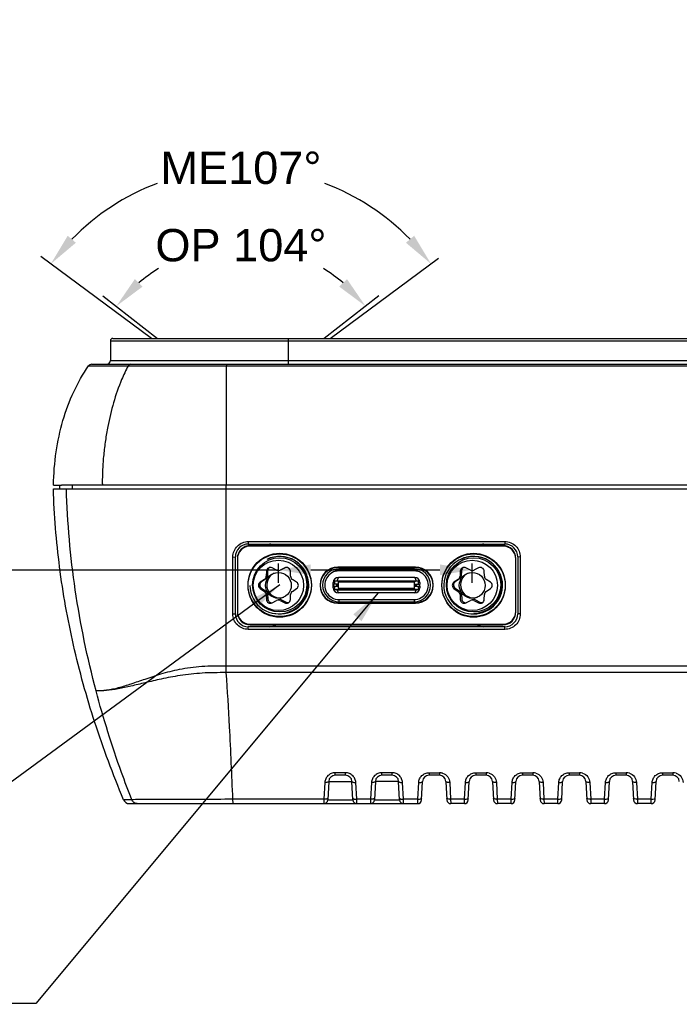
# Model space of a CAD drawing. Header units: millimetres. Extents: x 2163 to 2692, y -1564 to -1190.
# Tile 3 of 45: x 2299 to 2350, y -1483 to -1407. Entities that reach past the tile are written whole.
import ezdxf

# ---------------------------------------------------------------- set-up
doc = ezdxf.new("R2010")
doc.units = ezdxf.units.MM
doc.styles.add('HANA', font='arial.ttf')
doc.dimstyles.new('HANA$2', dxfattribs={"dimtxt": 2.5, "dimasz": 2.5, "dimexe": 0.5, "dimexo": 0.2, "dimgap": 0.5, "dimtad": 1, "dimtih": 1, "dimtoh": 1, "dimzin": 1, "dimdsep": 46, "dimtxsty": 'HANA', "dimcen": 0, "dimclrd": 3, "dimclre": 3, "dimclrt": 4, "dimadec": 0, "dimazin": 0, "dimtfac": 1, "dimtmove": 0, "dimatfit": 3, "dimfxl": 0, "dimtzin": 0, "dimarcsym": 0})
doc.dimstyles.new('HANA$3', dxfattribs={"dimtxt": 2.5, "dimasz": 2.5, "dimexe": 0.5, "dimexo": 0.2, "dimgap": 0.5, "dimtad": 1, "dimtih": 1, "dimtoh": 1, "dimzin": 1, "dimdsep": 46, "dimtxsty": 'HANA', "dimcen": 0, "dimclrd": 3, "dimclre": 3, "dimclrt": 4, "dimadec": 0, "dimazin": 0, "dimtfac": 1, "dimtmove": 0, "dimatfit": 3, "dimfxl": 0, "dimtzin": 0, "dimarcsym": 0})
doc.dimstyles.new('HANA$7', dxfattribs={"dimtxt": 2.5, "dimasz": 2.5, "dimexe": 0.5, "dimexo": 0.2, "dimgap": 0.5, "dimtad": 1, "dimzin": 1, "dimdsep": 46, "dimtxsty": 'HANA', "dimcen": 0, "dimclrd": 3, "dimclre": 3, "dimclrt": 4, "dimadec": 0, "dimazin": 0, "dimtfac": 1, "dimtmove": 0, "dimatfit": 3, "dimfxl": 0, "dimtzin": 0, "dimarcsym": 0})

# ---------------------------------------------------------------- blocks, each defined once
blk = doc.blocks.new('*D31')
at = {"color": 4, "lineweight": -2}
for start, end in [(121.41457, 130.27257), (49.72743, 58.58543)]:
    blk.add_arc((2303.997, -1056.563), 12.235, start, end, dxfattribs=at)
at = {"color": 4}
for points in [[(2295.787, -1046.939), (2296.388, -1047.517), (2294.355, -1049.031)], [(2311.606, -1047.517), (2312.207, -1046.939), (2313.639, -1049.031)]]:
    blk.add_solid(points, dxfattribs=at)
at = {"layer": 'Defpoints', "color": 0}
for p in [(2307.642, -1044.884), (2293.35, -1048.245), (2314.644, -1048.245), (2297.546, -1051.523), (2310.448, -1051.523)]:
    blk.add_point(p, dxfattribs=at)
at = {"color": 72, "insert": (2303.997, -1044.328), "char_height": 2.5, "attachment_point": 5, "style": 'HANA'}
blk.add_mtext('OP 104°', dxfattribs=at)
blk = doc.blocks.new('*D32')
at = {"color": 3, "lineweight": -2}
for start, end in [(110.75973, 135.66569), (44.33431, 69.24027)]:
    blk.add_arc((2303.997, -1056.64), 18.298, start, end, dxfattribs=at)
at = {"color": 3}
for points in [[(2290.592, -1043.582), (2291.226, -1044.123), (2289.288, -1045.756)], [(2316.768, -1044.123), (2317.402, -1043.582), (2318.706, -1045.756)]]:
    blk.add_solid(points, dxfattribs=at)
at = {"layer": 'Defpoints', "color": 0}
for p in [(2263.755, -1026.863), (2298.393, -1039.221), (2319.285, -1045.327), (2310.912, -1051.523), (2305.85, -1058.011)]:
    blk.add_point(p, dxfattribs=at)
at = {"color": 3, "insert": (2303.997, -1038.342), "char_height": 2.5, "attachment_point": 5, "style": 'HANA'}
blk.add_mtext('ME107%%D', dxfattribs=at)
blk = doc.blocks.new('*D54')
at = {"color": 3, "lineweight": -2}
for p, q in [((2319.023, -1450.587), (2319.023, -1449.086)), ((2334.023, -1450.587), (2334.023, -1449.086)), ((2276.413, -1449.586), (2293.846, -1449.586)), ((2293.846, -1449.586), (2319.023, -1449.586)), ((2321.523, -1449.586), (2331.523, -1449.586))]:
    blk.add_line(p, q, dxfattribs=at)
at = {"color": 3}
for points in [[(2321.523, -1449.169), (2321.523, -1450.002), (2319.023, -1449.586)], [(2331.523, -1450.002), (2331.523, -1449.169), (2334.023, -1449.586)]]:
    blk.add_solid(points, dxfattribs=at)
at = {"layer": 'Defpoints', "color": 0}
for p in [(2334.023, -1449.586), (2319.023, -1450.787), (2334.023, -1450.787)]:
    blk.add_point(p, dxfattribs=at)
at = {"color": 4, "insert": (2284.879, -1447.809), "char_height": 2.5, "attachment_point": 5, "style": 'HANA'}
blk.add_mtext('15.00%%p0.15', dxfattribs=at)

msp = doc.modelspace()

# ---------------------------------------------------------------- linework, layer by layer
at = {"color": 3}
for p, q in [((2309.208, -1431.676), (2300.632, -1425.33)), ((2323.038, -1431.676), (2331.411, -1425.48)), ((2305.444, -1428.373), (2309.672, -1431.676)), ((2326.802, -1428.373), (2322.574, -1431.676))]:
    msp.add_line(p, q, dxfattribs=at)
at = {"color": 7, "linetype": 'Continuous'}
for p, q in [((2306.023, -1431.876), (2306.023, -1433.376)), ((2306.023, -1431.876), (2421.223, -1431.876)), ((2306.223, -1431.676), (2421.023, -1431.676)), ((2319.783, -1431.676), (2319.783, -1433.676)), ((2319.783, -1431.676), (2319.783, -1433.676)), ((2319.783, -1431.676), (2319.783, -1433.676)), ((2304.332, -1433.805), (2304.812, -1433.805)), ((2304.332, -1433.805), (2307.389, -1433.805)), ((2304.578, -1433.676), (2422.668, -1433.676)), ((2304.812, -1433.805), (2305.935, -1433.805)), ((2306.023, -1433.376), (2421.223, -1433.376)), ((2307.389, -1433.805), (2307.59, -1433.805)), ((2307.389, -1433.805), (2307.59, -1433.805)), ((2307.59, -1433.805), (2307.796, -1433.805)), ((2307.59, -1433.805), (2307.796, -1433.805)), ((2307.796, -1433.805), (2314.773, -1433.803)), ((2314.773, -1433.803), (2314.994, -1433.804)), ((2314.994, -1433.804), (2314.973, -1443.026)), ((2314.993, -1433.807), (2315.018, -1433.807)), ((2314.994, -1433.804), (2315.018, -1433.804)), ((2315.018, -1433.807), (2363.623, -1433.808)), ((2301.612, -1443.326), (2302.225, -1443.326)), ((2301.617, -1443.026), (2302.235, -1443.026)), ((2302.112, -1443.326), (2302.112, -1443.026)), ((2302.225, -1443.326), (2302.621, -1443.326)), ((2363.623, -1443.027), (2302.235, -1443.026)), ((2302.621, -1443.326), (2358.123, -1443.327)), ((2303.085, -1443.326), (2303.085, -1443.026)), ((2314.973, -1443.327), (2314.973, -1443.027)), ((2314.973, -1457.029), (2314.973, -1443.327)), ((2316.693, -1447.397), (2316.693, -1447.59)), ((2316.693, -1447.397), (2336.543, -1447.397)), ((2336.543, -1447.397), (2336.543, -1447.59)), ((2316.693, -1447.59), (2336.543, -1447.59)), ((2336.398, -1447.7), (2316.848, -1447.7)), ((2336.398, -1447.745), (2316.848, -1447.745)), ((2315.497, -1448.594), (2315.693, -1448.59)), ((2315.497, -1452.994), (2315.497, -1448.594)), ((2315.693, -1452.99), (2315.693, -1448.59)), ((2315.848, -1448.7), (2315.848, -1452.845)), ((2337.398, -1452.845), (2337.398, -1448.7)), ((2337.543, -1448.59), (2337.543, -1452.99)), ((2337.74, -1448.594), (2337.543, -1448.59)), ((2337.74, -1448.594), (2337.74, -1452.994)), ((2318.099, -1449.69), (2318.078, -1450.085)), ((2318.189, -1449.659), (2318.172, -1450.054)), ((2318.887, -1449.618), (2318.535, -1449.438)), ((2319.511, -1449.438), (2319.159, -1449.618)), ((2319.54, -1449.426), (2319.249, -1449.577)), ((2319.968, -1450.085), (2319.947, -1449.69)), ((2329.623, -1449.37), (2323.623, -1449.37)), ((2329.623, -1449.415), (2323.623, -1449.415)), ((2323.718, -1449.666), (2323.718, -1449.496)), ((2329.518, -1449.666), (2323.718, -1449.666)), ((2323.723, -1449.415), (2323.723, -1449.496)), ((2329.523, -1449.496), (2323.723, -1449.496)), ((2329.518, -1449.496), (2329.518, -1449.666)), ((2329.523, -1449.496), (2329.523, -1449.415)), ((2333.099, -1449.69), (2333.078, -1450.085)), ((2333.189, -1449.659), (2333.172, -1450.054)), ((2333.887, -1449.618), (2333.535, -1449.438)), ((2334.511, -1449.438), (2334.159, -1449.618)), ((2334.968, -1450.085), (2334.947, -1449.69)), ((2317.942, -1450.321), (2317.611, -1450.536)), ((2318.038, -1450.291), (2317.709, -1450.509)), ((2320.435, -1450.536), (2320.104, -1450.321)), ((2323.268, -1450.576), (2323.368, -1450.535)), ((2323.268, -1450.976), (2323.268, -1450.576)), ((2323.368, -1450.451), (2323.368, -1450.701)), ((2329.868, -1450.451), (2323.368, -1450.451)), ((2323.375, -1450.451), (2323.375, -1450.701)), ((2323.564, -1450.426), (2323.668, -1450.176)), ((2323.564, -1450.426), (2323.568, -1450.426)), ((2323.568, -1450.426), (2323.568, -1450.451)), ((2323.568, -1450.426), (2329.672, -1450.426)), ((2323.616, -1450.451), (2323.676, -1450.551)), ((2329.568, -1450.176), (2323.668, -1450.176)), ((2323.676, -1451.026), (2323.676, -1450.551)), ((2329.56, -1450.551), (2323.676, -1450.551)), ((2323.733, -1450.451), (2323.733, -1450.426)), ((2323.738, -1450.426), (2323.738, -1450.451)), ((2324.008, -1450.451), (2324.008, -1450.426)), ((2324.233, -1450.451), (2324.233, -1450.426)), ((2324.238, -1450.426), (2324.238, -1450.451)), ((2324.508, -1450.451), (2324.508, -1450.426)), ((2324.733, -1450.451), (2324.733, -1450.426)), ((2324.738, -1450.426), (2324.738, -1450.451)), ((2325.008, -1450.451), (2325.008, -1450.426)), ((2325.233, -1450.451), (2325.233, -1450.426)), ((2325.238, -1450.426), (2325.238, -1450.451)), ((2325.508, -1450.451), (2325.508, -1450.426)), ((2325.733, -1450.451), (2325.733, -1450.426)), ((2325.738, -1450.426), (2325.738, -1450.451)), ((2326.008, -1450.451), (2326.008, -1450.426)), ((2326.233, -1450.451), (2326.233, -1450.426)), ((2326.238, -1450.426), (2326.238, -1450.451)), ((2326.508, -1450.451), (2326.508, -1450.426)), ((2326.733, -1450.451), (2326.733, -1450.426)), ((2326.738, -1450.426), (2326.738, -1450.451)), ((2327.008, -1450.451), (2327.008, -1450.426)), ((2327.233, -1450.451), (2327.233, -1450.426)), ((2327.238, -1450.426), (2327.238, -1450.451)), ((2327.508, -1450.451), (2327.508, -1450.426)), ((2327.733, -1450.451), (2327.733, -1450.426)), ((2327.738, -1450.426), (2327.738, -1450.451)), ((2328.008, -1450.451), (2328.008, -1450.426)), ((2328.233, -1450.451), (2328.233, -1450.426)), ((2328.238, -1450.426), (2328.238, -1450.451)), ((2328.508, -1450.451), (2328.508, -1450.426)), ((2328.733, -1450.451), (2328.733, -1450.426)), ((2328.738, -1450.426), (2328.738, -1450.451)), ((2329.008, -1450.451), (2329.008, -1450.426)), ((2329.233, -1450.451), (2329.233, -1450.426)), ((2329.238, -1450.426), (2329.238, -1450.451)), ((2329.508, -1450.451), (2329.508, -1450.426)), ((2329.56, -1450.551), (2329.62, -1450.451)), ((2329.56, -1451.026), (2329.56, -1450.551)), ((2329.568, -1450.176), (2329.672, -1450.426)), ((2329.668, -1450.451), (2329.668, -1450.426)), ((2329.861, -1450.701), (2329.861, -1450.451)), ((2329.868, -1450.701), (2329.868, -1450.451)), ((2329.868, -1450.535), (2329.968, -1450.576)), ((2329.968, -1450.576), (2329.968, -1450.701)), ((2332.942, -1450.321), (2332.611, -1450.536)), ((2333.038, -1450.291), (2332.709, -1450.509)), ((2335.435, -1450.536), (2335.104, -1450.321)), ((2317.611, -1451.039), (2317.942, -1451.254)), ((2317.713, -1451.012), (2318.046, -1451.224)), ((2320.104, -1451.254), (2320.435, -1451.039)), ((2323.368, -1451.018), (2323.268, -1450.976)), ((2323.273, -1450.701), (2323.273, -1450.851)), ((2323.635, -1450.701), (2323.273, -1450.701)), ((2323.273, -1450.851), (2323.635, -1450.851)), ((2323.287, -1450.701), (2323.287, -1450.851)), ((2323.368, -1450.851), (2323.368, -1451.101)), ((2323.368, -1451.101), (2329.868, -1451.101)), ((2323.375, -1450.851), (2323.375, -1451.101)), ((2323.533, -1450.851), (2323.533, -1450.701)), ((2323.668, -1451.376), (2323.564, -1451.126)), ((2323.564, -1451.126), (2329.672, -1451.126)), ((2323.568, -1451.101), (2323.568, -1451.126)), ((2323.676, -1451.026), (2323.616, -1451.101)), ((2323.635, -1450.851), (2323.635, -1450.701)), ((2329.568, -1451.376), (2323.668, -1451.376)), ((2329.56, -1451.026), (2323.676, -1451.026)), ((2323.733, -1451.126), (2323.733, -1451.101)), ((2323.738, -1451.101), (2323.738, -1451.126)), ((2324.008, -1451.126), (2324.008, -1451.101)), ((2324.233, -1451.126), (2324.233, -1451.101)), ((2324.238, -1451.101), (2324.238, -1451.126)), ((2324.508, -1451.126), (2324.508, -1451.101)), ((2324.733, -1451.126), (2324.733, -1451.101)), ((2324.738, -1451.101), (2324.738, -1451.126)), ((2325.008, -1451.126), (2325.008, -1451.101)), ((2325.233, -1451.126), (2325.233, -1451.101)), ((2325.238, -1451.101), (2325.238, -1451.126)), ((2325.508, -1451.126), (2325.508, -1451.101)), ((2325.733, -1451.126), (2325.733, -1451.101)), ((2325.738, -1451.101), (2325.738, -1451.126)), ((2326.008, -1451.126), (2326.008, -1451.101)), ((2326.233, -1451.126), (2326.233, -1451.101)), ((2326.238, -1451.101), (2326.238, -1451.126)), ((2326.508, -1451.126), (2326.508, -1451.101)), ((2326.733, -1451.126), (2326.733, -1451.101)), ((2326.738, -1451.101), (2326.738, -1451.126)), ((2327.008, -1451.126), (2327.008, -1451.101)), ((2327.233, -1451.126), (2327.233, -1451.101)), ((2327.238, -1451.101), (2327.238, -1451.126)), ((2327.508, -1451.126), (2327.508, -1451.101)), ((2327.733, -1451.126), (2327.733, -1451.101)), ((2327.738, -1451.101), (2327.738, -1451.126)), ((2328.008, -1451.126), (2328.008, -1451.101)), ((2328.233, -1451.126), (2328.233, -1451.101)), ((2328.238, -1451.101), (2328.238, -1451.126)), ((2328.508, -1451.126), (2328.508, -1451.101)), ((2328.733, -1451.126), (2328.733, -1451.101)), ((2328.738, -1451.101), (2328.738, -1451.126)), ((2329.008, -1451.126), (2329.008, -1451.101)), ((2329.233, -1451.126), (2329.233, -1451.101)), ((2329.238, -1451.101), (2329.238, -1451.126)), ((2329.508, -1451.126), (2329.508, -1451.101)), ((2329.56, -1451.026), (2329.62, -1451.101)), ((2329.672, -1451.126), (2329.568, -1451.376)), ((2329.601, -1450.851), (2329.601, -1450.701)), ((2329.601, -1450.701), (2329.973, -1450.701)), ((2329.601, -1450.851), (2329.973, -1450.851)), ((2329.668, -1451.126), (2329.668, -1451.101)), ((2329.713, -1450.851), (2329.713, -1450.701)), ((2329.861, -1451.101), (2329.861, -1450.851)), ((2329.868, -1451.101), (2329.868, -1450.851)), ((2329.968, -1450.976), (2329.868, -1451.018)), ((2329.959, -1450.851), (2329.959, -1450.701)), ((2329.968, -1450.851), (2329.968, -1450.976)), ((2329.973, -1450.851), (2329.973, -1450.701)), ((2332.611, -1451.039), (2332.942, -1451.254)), ((2332.713, -1451.012), (2333.046, -1451.224)), ((2335.104, -1451.254), (2335.435, -1451.039)), ((2318.078, -1451.49), (2318.099, -1451.885)), ((2318.185, -1451.459), (2318.209, -1451.853)), ((2318.535, -1452.136), (2318.887, -1451.957)), ((2318.981, -1451.927), (2318.997, -1451.919)), ((2319.159, -1451.957), (2319.511, -1452.136)), ((2319.27, -1451.916), (2319.623, -1452.093)), ((2319.947, -1451.885), (2319.968, -1451.49)), ((2323.623, -1452.13), (2329.623, -1452.13)), ((2323.718, -1452.056), (2323.718, -1451.886)), ((2323.718, -1451.886), (2329.518, -1451.886)), ((2323.723, -1452.056), (2323.723, -1452.13)), ((2323.723, -1452.056), (2329.523, -1452.056)), ((2329.518, -1451.886), (2329.518, -1452.056)), ((2329.523, -1452.13), (2329.523, -1452.056)), ((2333.078, -1451.49), (2333.099, -1451.885)), ((2333.185, -1451.459), (2333.209, -1451.853)), ((2333.535, -1452.136), (2333.887, -1451.957)), ((2334.159, -1451.957), (2334.511, -1452.136)), ((2334.27, -1451.916), (2334.623, -1452.093)), ((2334.947, -1451.885), (2334.968, -1451.49)), ((2323.623, -1452.175), (2329.623, -1452.175)), ((2315.497, -1452.994), (2315.693, -1452.99)), ((2319.323, -1452.966), (2319.323, -1452.992)), ((2337.74, -1452.994), (2337.543, -1452.99)), ((2316.693, -1454.19), (2316.693, -1453.99)), ((2336.543, -1453.99), (2316.693, -1453.99)), ((2336.543, -1454.19), (2316.693, -1454.19)), ((2316.848, -1453.8), (2336.398, -1453.8)), ((2316.848, -1453.845), (2336.398, -1453.845)), ((2336.543, -1454.19), (2336.543, -1453.99)), ((2363.623, -1457.035), (2314.973, -1457.029)), ((2314.989, -1457.54), (2314.973, -1457.03)), ((2363.623, -1457.538), (2314.989, -1457.537)), ((2323.414, -1465.48), (2323.414, -1465.286)), ((2324.216, -1465.286), (2323.414, -1465.286)), ((2324.216, -1465.48), (2323.414, -1465.48)), ((2324.216, -1465.48), (2324.216, -1465.286)), ((2327.027, -1465.48), (2327.027, -1465.286)), ((2327.829, -1465.286), (2327.027, -1465.286)), ((2327.829, -1465.48), (2327.027, -1465.48)), ((2327.829, -1465.48), (2327.829, -1465.286)), ((2330.68, -1465.286), (2330.68, -1465.48)), ((2330.68, -1465.286), (2331.482, -1465.286)), ((2331.482, -1465.48), (2330.68, -1465.48)), ((2331.482, -1465.286), (2331.482, -1465.48)), ((2334.293, -1465.286), (2334.293, -1465.48)), ((2334.293, -1465.286), (2335.095, -1465.286)), ((2335.095, -1465.48), (2334.293, -1465.48)), ((2335.095, -1465.286), (2335.095, -1465.48)), ((2337.906, -1465.286), (2338.708, -1465.286)), ((2337.906, -1465.286), (2337.906, -1465.48)), ((2338.708, -1465.48), (2337.906, -1465.48)), ((2338.708, -1465.286), (2338.708, -1465.48)), ((2341.519, -1465.286), (2342.321, -1465.286)), ((2341.519, -1465.286), (2341.519, -1465.48)), ((2342.321, -1465.48), (2341.519, -1465.48)), ((2342.321, -1465.286), (2342.321, -1465.48)), ((2345.132, -1465.286), (2345.934, -1465.286)), ((2345.132, -1465.286), (2345.132, -1465.48)), ((2345.934, -1465.48), (2345.132, -1465.48)), ((2345.934, -1465.286), (2345.934, -1465.48)), ((2348.745, -1465.286), (2349.547, -1465.286)), ((2348.745, -1465.286), (2348.745, -1465.48)), ((2349.547, -1465.48), (2348.745, -1465.48)), ((2349.547, -1465.286), (2349.547, -1465.48)), ((2322.615, -1466.039), (2322.547, -1467.333)), ((2322.915, -1465.953), (2322.839, -1467.392)), ((2322.915, -1465.953), (2324.715, -1465.953)), ((2324.791, -1467.392), (2324.715, -1465.953)), ((2325.083, -1467.333), (2325.015, -1466.039)), ((2326.228, -1466.039), (2326.16, -1467.333)), ((2326.528, -1465.953), (2326.452, -1467.392)), ((2328.328, -1465.953), (2326.528, -1465.953)), ((2328.404, -1467.392), (2328.328, -1465.953)), ((2328.696, -1467.333), (2328.628, -1466.039)), ((2329.813, -1467.333), (2329.881, -1466.039)), ((2330.105, -1467.392), (2330.181, -1465.953)), ((2331.981, -1465.953), (2332.057, -1467.392)), ((2332.281, -1466.039), (2332.349, -1467.333)), ((2333.426, -1467.333), (2333.494, -1466.039)), ((2333.718, -1467.392), (2333.793, -1465.953)), ((2335.594, -1465.953), (2335.67, -1467.392)), ((2335.894, -1466.039), (2335.962, -1467.333)), ((2337.039, -1467.333), (2337.107, -1466.039)), ((2337.331, -1467.392), (2337.406, -1465.953)), ((2339.207, -1465.953), (2339.283, -1467.392)), ((2339.507, -1466.039), (2339.575, -1467.333)), ((2340.652, -1467.333), (2340.72, -1466.039)), ((2340.944, -1467.392), (2341.019, -1465.953)), ((2342.82, -1465.953), (2342.896, -1467.392)), ((2343.12, -1466.039), (2343.188, -1467.333)), ((2344.265, -1467.333), (2344.333, -1466.039)), ((2344.557, -1467.392), (2344.632, -1465.953)), ((2346.433, -1465.953), (2346.509, -1467.392)), ((2346.733, -1466.039), (2346.801, -1467.333)), ((2347.877, -1467.333), (2347.946, -1466.039)), ((2348.17, -1467.392), (2348.245, -1465.953)), ((2307.675, -1467.37), (2307.044, -1467.37)), ((2307.675, -1467.37), (2307.044, -1467.37)), ((2322.547, -1467.333), (2315.503, -1467.339)), ((2322.547, -1467.333), (2322.54, -1467.677)), ((2322.738, -1467.32), (2322.598, -1467.334)), ((2322.839, -1467.392), (2324.791, -1467.392)), ((2324.892, -1467.32), (2325.032, -1467.334)), ((2325.09, -1467.677), (2325.083, -1467.333)), ((2326.16, -1467.333), (2325.083, -1467.333)), ((2326.16, -1467.333), (2326.153, -1467.677)), ((2326.351, -1467.32), (2326.211, -1467.334)), ((2326.452, -1467.392), (2328.404, -1467.392)), ((2328.505, -1467.32), (2328.645, -1467.334)), ((2328.703, -1467.677), (2328.696, -1467.333)), ((2329.813, -1467.333), (2328.696, -1467.333)), ((2329.806, -1467.677), (2329.813, -1467.333)), ((2330.107, -1467.27), (2330.112, -1467.255)), ((2332.055, -1467.27), (2332.05, -1467.255)), ((2332.349, -1467.333), (2332.356, -1467.677)), ((2333.426, -1467.333), (2332.349, -1467.333)), ((2333.418, -1467.677), (2333.426, -1467.333)), ((2333.72, -1467.27), (2333.725, -1467.255)), ((2335.668, -1467.27), (2335.662, -1467.255)), ((2337.039, -1467.333), (2335.962, -1467.333)), ((2335.962, -1467.333), (2335.969, -1467.677)), ((2337.031, -1467.677), (2337.039, -1467.333)), ((2337.333, -1467.27), (2337.338, -1467.255)), ((2339.281, -1467.27), (2339.275, -1467.255)), ((2340.652, -1467.333), (2339.575, -1467.333)), ((2339.575, -1467.333), (2339.582, -1467.677)), ((2340.644, -1467.677), (2340.652, -1467.333)), ((2340.946, -1467.27), (2340.951, -1467.255)), ((2342.894, -1467.27), (2342.888, -1467.255)), ((2344.265, -1467.333), (2343.188, -1467.333)), ((2343.188, -1467.333), (2343.195, -1467.677)), ((2344.257, -1467.677), (2344.265, -1467.333)), ((2344.559, -1467.27), (2344.564, -1467.255)), ((2346.507, -1467.27), (2346.501, -1467.255)), ((2347.877, -1467.333), (2346.801, -1467.333)), ((2346.801, -1467.333), (2346.808, -1467.677)), ((2347.87, -1467.677), (2347.877, -1467.333)), ((2348.172, -1467.27), (2348.177, -1467.255)), ((2307.504, -1467.677), (2329.806, -1467.677)), ((2333.418, -1467.677), (2332.356, -1467.677)), ((2337.031, -1467.677), (2335.969, -1467.677)), ((2340.644, -1467.677), (2339.582, -1467.677)), ((2344.257, -1467.677), (2343.195, -1467.677)), ((2347.87, -1467.677), (2346.808, -1467.677))]:
    msp.add_line(p, q, dxfattribs=at)
for centre, radius in [((2319.123, -1450.754), 2.45), ((2334.123, -1450.754), 2.45), ((2319.123, -1450.799), 2.45), ((2319.123, -1450.748), 2.1), ((2319.023, -1450.787), 1.95), ((2334.123, -1450.799), 2.45), ((2334.123, -1450.748), 2.1), ((2334.023, -1450.787), 1.95), ((2319.023, -1450.787), 1), ((2334.023, -1450.787), 1)]:
    msp.add_circle(centre, radius, dxfattribs=at)
for centre, radius, start, end in [((2306.223, -1431.876), 0.2, 90, 180), ((2304.578, -1433.976), 0.3, 90, 145.07413), ((2305.723, -1433.376), 0.3, 270.00043, 0), ((2316.693, -1448.59), 1, 90, 180), ((2316.848, -1448.7), 1, 90, 180), ((2316.848, -1448.745), 1, 90, 180), ((2318.323, -1448.59), 1, 62.87325, 90), ((2334.923, -1448.59), 1, 90, 117.12675), ((2336.398, -1448.7), 1, 0, 90), ((2336.398, -1448.745), 1, 0, 90), ((2336.543, -1448.59), 1, 0, 90), ((2319.123, -1450.795), 2.25, 0, 116.52899), ((2319.023, -1450.787), 2.2, 110.20656, 114.29081), ((2319.123, -1450.748), 2.2, 289.8843, 113.00491), ((2318.123, -1448.745), 1, 11.36843, 11.53166), ((2334.023, -1450.787), 2.2, 110.20656, 292.68275), ((2334.123, -1450.795), 2.25, 0, 116.52899), ((2334.123, -1450.748), 2.2, 270.50884, 113.00491), ((2335.123, -1448.745), 1, 168.46834, 168.651), ((2318.399, -1449.706), 0.3, 62.98621, 177.01379), ((2319.123, -1450.748), 1, 114.58521, 288.27188), ((2318.489, -1449.672), 0.3, 119.62646, 177.52263), ((2319.023, -1449.351), 0.3, 242.98621, 297.01379), ((2319.11, -1449.311), 0.3, 286.95435, 297.52263), ((2319.648, -1449.706), 0.3, 2.98621, 117.01379), ((2323.823, -1450.79), 3, 157.53062, 158.06263), ((2323.073, -1450.405), 2, 163.37582, 164.73645), ((2323.623, -1450.75), 1.38, 90, 270), ((2323.623, -1450.795), 1.38, 90, 270), ((2323.723, -1450.776), 1.28, 90, 270), ((2323.718, -1450.776), 1.11, 90.00451, 270.0062), ((2329.518, -1450.776), 1.11, 270.00451, 90.0062), ((2329.523, -1450.776), 1.28, 270, 90), ((2329.623, -1450.75), 1.38, 270, 90), ((2329.623, -1450.795), 1.38, 270, 90), ((2333.399, -1449.706), 0.3, 62.98621, 177.01379), ((2334.123, -1450.748), 1, 114.58521, 288.27188), ((2333.489, -1449.672), 0.3, 119.62646, 177.52263), ((2334.023, -1449.351), 0.3, 242.98621, 297.01379), ((2334.648, -1449.706), 0.3, 2.98621, 117.01379), ((2317.774, -1450.787), 0.3, 122.98621, 237.01379), ((2317.874, -1450.759), 0.3, 123.49505, 237.52263), ((2317.779, -1450.069), 0.3, 302.98621, 357.01379), ((2317.873, -1450.041), 0.3, 303.49505, 357.52263), ((2320.267, -1450.069), 0.3, 182.98621, 237.01379), ((2320.272, -1450.787), 0.3, 302.98621, 57.01379), ((2323.668, -1450.576), 0.4, 90.00004, 180), ((2329.568, -1450.576), 0.4, 0.00004, 90), ((2329.672, -1450.472), 0.0457, 82.09332, 89.98157), ((2332.774, -1450.787), 0.3, 122.98621, 237.01379), ((2332.874, -1450.759), 0.3, 123.49505, 237.52263), ((2332.779, -1450.069), 0.3, 302.98621, 357.01379), ((2332.873, -1450.041), 0.3, 303.49505, 357.52263), ((2335.267, -1450.069), 0.3, 182.98621, 237.01379), ((2335.272, -1450.787), 0.3, 302.98621, 57.01379), ((2319.023, -1450.787), 2.2, 180, 292.68275), ((2317.779, -1451.506), 0.3, 2.98621, 57.01379), ((2317.885, -1451.477), 0.3, 3.49505, 57.52263), ((2319.123, -1450.75), 2.25, 260.66575, 2.03012), ((2320.267, -1451.506), 0.3, 122.98621, 177.01379), ((2323.668, -1450.976), 0.4, 180.00004, 270), ((2323.564, -1451.081), 0.0457, 262.09513, 269.98179), ((2329.568, -1450.976), 0.4, 270, 359.99984), ((2332.779, -1451.506), 0.3, 2.98621, 57.01379), ((2332.885, -1451.477), 0.3, 3.49505, 57.52263), ((2334.123, -1450.75), 2.25, 264.40486, 2.03012), ((2335.267, -1451.506), 0.3, 122.98621, 177.01379), ((2318.399, -1451.869), 0.3, 182.98621, 297.01379), ((2318.508, -1451.835), 0.3, 183.49505, 276.16079), ((2319.023, -1452.224), 0.3, 62.98621, 117.01379), ((2319.136, -1452.185), 0.3, 63.49505, 117.52263), ((2319.648, -1451.869), 0.3, 242.98621, 357.01379), ((2319.757, -1451.824), 0.3, 243.49505, 280.81112), ((2323.823, -1450.79), 3, 200.90203, 202.14605), ((2323.008, -1451.17), 1.995, 196.19894, 198.32158), ((2323.073, -1451.154), 2, 194.08874, 196.37337), ((2333.399, -1451.869), 0.3, 182.98621, 297.01379), ((2333.508, -1451.835), 0.3, 183.49505, 276.16079), ((2334.023, -1452.224), 0.3, 62.98621, 117.01379), ((2334.136, -1452.185), 0.3, 63.49505, 117.52263), ((2334.648, -1451.869), 0.3, 242.98621, 357.01379), ((2334.757, -1451.824), 0.3, 243.49505, 280.81112), ((2316.848, -1452.8), 1, 180, 270), ((2316.848, -1452.845), 1, 180, 270), ((2336.398, -1452.8), 1, 270, 0), ((2336.398, -1452.845), 1, 270, 0), ((2316.693, -1452.99), 1, 180, 270), ((2318.123, -1452.8), 1, 348.46834, 349.35076), ((2318.123, -1452.845), 1, 351.07321, 351.959), ((2335.123, -1452.845), 1, 187.99991, 188.92684), ((2335.123, -1452.8), 1, 190.57017, 191.53166), ((2336.543, -1452.99), 1, 270, 0), ((2318.323, -1452.99), 1, 270, 301.14306), ((2334.923, -1452.99), 1, 238.85694, 270), ((2323.414, -1465.98), 0.5, 90, 177), ((2324.216, -1465.98), 0.5, 3, 90), ((2327.027, -1465.98), 0.5, 90, 177), ((2327.829, -1465.98), 0.5, 3, 90), ((2330.68, -1465.98), 0.5, 90, 177), ((2331.481, -1466.098), 0.812, 72.01099, 89.93027), ((2331.482, -1465.98), 0.5, 3, 90), ((2334.293, -1465.98), 0.5, 90, 177), ((2335.094, -1466.098), 0.811, 72.33388, 89.93447), ((2335.095, -1465.98), 0.5, 3, 90), ((2337.906, -1465.98), 0.5, 90, 177), ((2338.707, -1466.098), 0.811, 72.29626, 89.934), ((2338.708, -1465.98), 0.5, 3, 90), ((2341.519, -1465.98), 0.5, 90, 177), ((2342.32, -1466.098), 0.811, 72.25832, 89.93353), ((2342.321, -1465.98), 0.5, 3, 90), ((2345.132, -1465.98), 0.5, 90, 177), ((2345.933, -1466.098), 0.811, 72.22052, 89.93305), ((2345.934, -1465.98), 0.5, 3, 90), ((2348.745, -1465.98), 0.5, 90, 177), ((2349.546, -1466.098), 0.811, 72.19947, 89.93279), ((2349.547, -1465.98), 0.5, 3, 90), ((2307.504, -1467.177), 0.5, 202.82162, 270), ((2322.54, -1467.377), 0.3, 270, 357), ((2322.591, -1466.4), 0.934, 267.29561, 270.45574), ((2325.09, -1467.377), 0.3, 183, 270), ((2325.039, -1466.4), 0.934, 269.54457, 272.7049), ((2326.153, -1467.377), 0.3, 270, 357), ((2326.204, -1466.4), 0.934, 267.29485, 270.45525), ((2328.703, -1467.377), 0.3, 183, 270), ((2328.652, -1466.4), 0.934, 269.54444, 272.70489), ((2329.806, -1467.377), 0.3, 270, 357), ((2329.857, -1466.4), 0.933, 267.29472, 270.45526), ((2332.356, -1467.377), 0.3, 183, 270), ((2332.305, -1466.4), 0.933, 269.54449, 272.70517), ((2333.418, -1467.377), 0.3, 270, 357), ((2333.47, -1466.4), 0.933, 267.29492, 270.45559), ((2335.969, -1467.377), 0.3, 183, 270), ((2335.918, -1466.4), 0.933, 269.54439, 272.70524), ((2337.031, -1467.377), 0.3, 270, 357), ((2337.083, -1466.4), 0.933, 267.29502, 270.45584), ((2339.582, -1467.377), 0.3, 183, 270), ((2339.531, -1466.4), 0.933, 269.54421, 272.70521), ((2340.644, -1467.377), 0.3, 270, 357), ((2340.696, -1466.4), 0.933, 267.29502, 270.45598), ((2343.195, -1467.377), 0.3, 183, 270), ((2343.144, -1466.4), 0.933, 269.54402, 272.70514), ((2344.257, -1467.377), 0.3, 270, 357), ((2344.309, -1466.4), 0.933, 267.295, 270.45608), ((2346.808, -1467.377), 0.3, 183, 270), ((2346.757, -1466.4), 0.933, 269.54388, 272.70509), ((2347.87, -1467.377), 0.3, 270, 357), ((2347.922, -1466.4), 0.933, 267.29498, 270.45615)]:
    msp.add_arc(centre, radius, start, end, dxfattribs=at)
for points, knots in [([(2301.617, -1443.026), (2301.637, -1442.167), (2301.772, -1440.483), (2302.287, -1438.051), (2303.116, -1435.801), (2303.892, -1434.435), (2304.332, -1433.805)], [0, 0, 0, 0, 0.264621, 0.518846, 0.763324, 1, 1, 1, 1]), ([(2307.389, -1433.805), (2307.208, -1434.152), (2306.514, -1435.649), (2306.063, -1437.252), (2305.824, -1438.486)], [0, 0, 0, 0, 0.23751, 1, 1, 1, 1]), ([(2307.572, -1433.676), (2307.536, -1433.676), (2307.458, -1433.704), (2307.408, -1433.768), (2307.389, -1433.805)], [0, 0, 0, 0, 0.468016, 1, 1, 1, 1]), ([(2315.019, -1433.676), (2315.015, -1433.676), (2315.008, -1433.691), (2315.003, -1433.714), (2314.997, -1433.755), (2314.995, -1433.786), (2314.994, -1433.804)], [0, 0, 0, 0, 0.085358, 0.283532, 0.593926, 1, 1, 1, 1]), ([(2305.824, -1438.486), (2305.753, -1438.848), (2305.632, -1439.579), (2305.493, -1440.683), (2305.409, -1441.797), (2305.396, -1442.542), (2305.397, -1442.915)], [0, 0, 0, 0, 0.248559, 0.498484, 0.749072, 1, 1, 1, 1]), ([(2305.397, -1442.915), (2305.405, -1442.919), (2305.418, -1442.925), (2305.426, -1442.943), (2305.423, -1442.965), (2305.422, -1442.993), (2305.421, -1443.015), (2305.421, -1443.026)], [0, 0, 0, 0, 0.210107, 0.31997, 0.453718, 0.730168, 1, 1, 1, 1]), ([(2307.044, -1467.37), (2306.218, -1465.409), (2304.746, -1461.472), (2303.081, -1455.448), (2302, -1449.403), (2301.674, -1445.345), (2301.612, -1443.326)], [0, 0, 0, 0, 0.257622, 0.508074, 0.755571, 1, 1, 1, 1]), ([(2304.916, -1458.955), (2304.236, -1456.384), (2303.164, -1451.207), (2302.697, -1445.94), (2302.621, -1443.326)], [0, 0, 0, 0, 0.504214, 1, 1, 1, 1]), ([(2315.497, -1448.594), (2315.497, -1448.437), (2315.56, -1448.12), (2315.83, -1447.72), (2316.229, -1447.458), (2316.542, -1447.397), (2316.693, -1447.397)], [0, 0, 0, 0, 0.251542, 0.503503, 0.756487, 1, 1, 1, 1]), ([(2336.543, -1447.397), (2336.7, -1447.397), (2337.016, -1447.46), (2337.417, -1447.731), (2337.679, -1448.13), (2337.74, -1448.442), (2337.74, -1448.594)], [0, 0, 0, 0, 0.251503, 0.503453, 0.756456, 1, 1, 1, 1]), ([(2323.523, -1450.451), (2323.527, -1450.444), (2323.539, -1450.431), (2323.556, -1450.426), (2323.564, -1450.426)], [0, 0, 0, 0, 0.499813, 1, 1, 1, 1]), ([(2329.678, -1450.427), (2329.685, -1450.428), (2329.7, -1450.433), (2329.71, -1450.445), (2329.713, -1450.451)], [0, 0, 0, 0, 0.500411, 1, 1, 1, 1]), ([(2323.558, -1451.126), (2323.551, -1451.125), (2323.537, -1451.119), (2323.527, -1451.108), (2323.523, -1451.101)], [0, 0, 0, 0, 0.500409, 1, 1, 1, 1]), ([(2329.713, -1451.101), (2329.709, -1451.109), (2329.697, -1451.122), (2329.68, -1451.126), (2329.672, -1451.126)], [0, 0, 0, 0, 0.499814, 1, 1, 1, 1]), ([(2316.693, -1454.19), (2316.538, -1454.19), (2316.223, -1454.128), (2315.823, -1453.862), (2315.559, -1453.462), (2315.497, -1453.148), (2315.497, -1452.994)], [0, 0, 0, 0, 0.248783, 0.500575, 0.752734, 1, 1, 1, 1]), ([(2337.74, -1452.994), (2337.74, -1453.149), (2337.677, -1453.464), (2337.411, -1453.864), (2337.011, -1454.128), (2336.697, -1454.19), (2336.543, -1454.19)], [0, 0, 0, 0, 0.248828, 0.500636, 0.752778, 1, 1, 1, 1]), ([(2314.973, -1457.03), (2314.345, -1457.028), (2313.132, -1457.036), (2311.432, -1457.257), (2309.969, -1457.631), (2308.731, -1458.04), (2307.649, -1458.42), (2306.666, -1458.73), (2305.764, -1458.928), (2305.184, -1458.956), (2304.916, -1458.955)], [0, 0, 0, 0, 0.182873, 0.352663, 0.49753, 0.621942, 0.732035, 0.831514, 0.921889, 1, 1, 1, 1]), ([(2314.989, -1457.54), (2314.37, -1457.54), (2313.172, -1457.545), (2311.489, -1457.734), (2310.019, -1458.018), (2308.758, -1458.309), (2307.652, -1458.576), (2306.656, -1458.797), (2305.754, -1458.941), (2305.181, -1458.956), (2304.916, -1458.955)], [0, 0, 0, 0, 0.182078, 0.351639, 0.497064, 0.622005, 0.732225, 0.831655, 0.922032, 1, 1, 1, 1]), ([(2315.503, -1467.339), (2315.425, -1465.467), (2315.278, -1462.199), (2315.09, -1458.933), (2314.989, -1457.54)], [0, 0, 0, 0, 0.573005, 1, 1, 1, 1]), ([(2307.675, -1467.37), (2307.402, -1466.673), (2306.364, -1463.908), (2305.479, -1461.085), (2304.916, -1458.955)], [0, 0, 0, 0, 0.253667, 1, 1, 1, 1]), ([(2323.414, -1465.286), (2323.311, -1465.286), (2323.104, -1465.326), (2322.844, -1465.496), (2322.668, -1465.745), (2322.62, -1465.942), (2322.615, -1466.039)], [0, 0, 0, 0, 0.257001, 0.509545, 0.756507, 1, 1, 1, 1]), ([(2325.015, -1466.039), (2325.01, -1465.942), (2324.962, -1465.745), (2324.786, -1465.496), (2324.526, -1465.326), (2324.319, -1465.286), (2324.216, -1465.286)], [0, 0, 0, 0, 0.243477, 0.490437, 0.742995, 1, 1, 1, 1]), ([(2327.027, -1465.286), (2326.924, -1465.286), (2326.717, -1465.326), (2326.457, -1465.496), (2326.281, -1465.745), (2326.233, -1465.942), (2326.228, -1466.039)], [0, 0, 0, 0, 0.256993, 0.509535, 0.7565, 1, 1, 1, 1]), ([(2328.628, -1466.039), (2328.623, -1465.942), (2328.575, -1465.745), (2328.399, -1465.496), (2328.139, -1465.326), (2327.932, -1465.286), (2327.829, -1465.286)], [0, 0, 0, 0, 0.243483, 0.49044, 0.742989, 1, 1, 1, 1]), ([(2329.881, -1466.039), (2329.886, -1465.942), (2329.934, -1465.745), (2330.11, -1465.496), (2330.37, -1465.326), (2330.577, -1465.286), (2330.68, -1465.286)], [0, 0, 0, 0, 0.243604, 0.490598, 0.74312, 1, 1, 1, 1]), ([(2331.732, -1465.326), (2331.883, -1465.375), (2332.159, -1465.569), (2332.273, -1465.885), (2332.281, -1466.039)], [0, 0, 0, 0, 0.507728, 1, 1, 1, 1]), ([(2333.494, -1466.039), (2333.499, -1465.942), (2333.547, -1465.745), (2333.723, -1465.496), (2333.983, -1465.326), (2334.19, -1465.286), (2334.293, -1465.286)], [0, 0, 0, 0, 0.243603, 0.490598, 0.74312, 1, 1, 1, 1]), ([(2335.34, -1465.324), (2335.493, -1465.373), (2335.771, -1465.567), (2335.886, -1465.884), (2335.894, -1466.039)], [0, 0, 0, 0, 0.507767, 1, 1, 1, 1]), ([(2337.107, -1466.039), (2337.112, -1465.942), (2337.16, -1465.745), (2337.336, -1465.496), (2337.596, -1465.326), (2337.803, -1465.286), (2337.906, -1465.286)], [0, 0, 0, 0, 0.243603, 0.490598, 0.743121, 1, 1, 1, 1]), ([(2338.954, -1465.325), (2339.106, -1465.373), (2339.384, -1465.567), (2339.499, -1465.884), (2339.507, -1466.039)], [0, 0, 0, 0, 0.507764, 1, 1, 1, 1]), ([(2340.72, -1466.039), (2340.725, -1465.942), (2340.773, -1465.745), (2340.949, -1465.496), (2341.209, -1465.326), (2341.416, -1465.286), (2341.519, -1465.286)], [0, 0, 0, 0, 0.243602, 0.490597, 0.743121, 1, 1, 1, 1]), ([(2342.567, -1465.325), (2342.72, -1465.374), (2342.997, -1465.567), (2343.112, -1465.884), (2343.12, -1466.039)], [0, 0, 0, 0, 0.507761, 1, 1, 1, 1]), ([(2344.333, -1466.039), (2344.338, -1465.942), (2344.386, -1465.745), (2344.562, -1465.496), (2344.822, -1465.326), (2345.029, -1465.286), (2345.132, -1465.286)], [0, 0, 0, 0, 0.243602, 0.490597, 0.743121, 1, 1, 1, 1]), ([(2346.181, -1465.325), (2346.333, -1465.374), (2346.61, -1465.567), (2346.725, -1465.884), (2346.733, -1466.039)], [0, 0, 0, 0, 0.507757, 1, 1, 1, 1]), ([(2347.946, -1466.039), (2347.951, -1465.942), (2347.999, -1465.745), (2348.175, -1465.496), (2348.435, -1465.326), (2348.642, -1465.286), (2348.745, -1465.286)], [0, 0, 0, 0, 0.243601, 0.490597, 0.743121, 1, 1, 1, 1]), ([(2349.794, -1465.325), (2349.946, -1465.374), (2350.223, -1465.568), (2350.337, -1465.884), (2350.346, -1466.039)], [0, 0, 0, 0, 0.507756, 1, 1, 1, 1]), ([(2322.915, -1465.953), (2322.914, -1465.968), (2322.884, -1466.001), (2322.817, -1466.024), (2322.723, -1466.04), (2322.653, -1466.041), (2322.615, -1466.039)], [0, 0, 0, 0, 0.135615, 0.354039, 0.653952, 1, 1, 1, 1]), ([(2324.715, -1465.953), (2324.716, -1465.968), (2324.746, -1466.001), (2324.813, -1466.024), (2324.907, -1466.04), (2324.977, -1466.041), (2325.015, -1466.039)], [0, 0, 0, 0, 0.135618, 0.354042, 0.653953, 1, 1, 1, 1]), ([(2326.528, -1465.953), (2326.527, -1465.968), (2326.497, -1466.001), (2326.43, -1466.024), (2326.336, -1466.04), (2326.266, -1466.041), (2326.228, -1466.039)], [0, 0, 0, 0, 0.135618, 0.354044, 0.653956, 1, 1, 1, 1]), ([(2328.328, -1465.953), (2328.329, -1465.968), (2328.359, -1466.001), (2328.426, -1466.024), (2328.52, -1466.04), (2328.59, -1466.041), (2328.628, -1466.039)], [0, 0, 0, 0, 0.13562, 0.354044, 0.653955, 1, 1, 1, 1]), ([(2329.881, -1466.039), (2329.919, -1466.041), (2329.989, -1466.04), (2330.083, -1466.024), (2330.15, -1466.001), (2330.18, -1465.968), (2330.181, -1465.953)], [0, 0, 0, 0, 0.346047, 0.645959, 0.864382, 1, 1, 1, 1]), ([(2332.281, -1466.039), (2332.243, -1466.041), (2332.172, -1466.04), (2332.079, -1466.024), (2332.012, -1466.001), (2331.982, -1465.968), (2331.981, -1465.953)], [0, 0, 0, 0, 0.346043, 0.645952, 0.864377, 1, 1, 1, 1]), ([(2333.494, -1466.039), (2333.532, -1466.041), (2333.602, -1466.04), (2333.696, -1466.024), (2333.763, -1466.001), (2333.793, -1465.968), (2333.793, -1465.953)], [0, 0, 0, 0, 0.346045, 0.645956, 0.864379, 1, 1, 1, 1]), ([(2335.894, -1466.039), (2335.856, -1466.041), (2335.785, -1466.04), (2335.692, -1466.024), (2335.625, -1466.001), (2335.595, -1465.968), (2335.594, -1465.953)], [0, 0, 0, 0, 0.34604, 0.645949, 0.864374, 1, 1, 1, 1]), ([(2337.107, -1466.039), (2337.145, -1466.041), (2337.215, -1466.04), (2337.309, -1466.024), (2337.376, -1466.001), (2337.406, -1465.968), (2337.406, -1465.953)], [0, 0, 0, 0, 0.346043, 0.645953, 0.864376, 1, 1, 1, 1]), ([(2339.507, -1466.039), (2339.469, -1466.041), (2339.398, -1466.04), (2339.305, -1466.024), (2339.237, -1466.001), (2339.208, -1465.968), (2339.207, -1465.953)], [0, 0, 0, 0, 0.346038, 0.645946, 0.864371, 1, 1, 1, 1]), ([(2340.72, -1466.039), (2340.758, -1466.041), (2340.828, -1466.04), (2340.922, -1466.024), (2340.989, -1466.001), (2341.019, -1465.968), (2341.019, -1465.953)], [0, 0, 0, 0, 0.346041, 0.645949, 0.864373, 1, 1, 1, 1]), ([(2343.12, -1466.039), (2343.082, -1466.041), (2343.011, -1466.04), (2342.918, -1466.024), (2342.85, -1466.001), (2342.821, -1465.968), (2342.82, -1465.953)], [0, 0, 0, 0, 0.346037, 0.645943, 0.864369, 1, 1, 1, 1]), ([(2344.333, -1466.039), (2344.37, -1466.041), (2344.441, -1466.04), (2344.535, -1466.024), (2344.602, -1466.001), (2344.632, -1465.968), (2344.632, -1465.953)], [0, 0, 0, 0, 0.34604, 0.645947, 0.864371, 1, 1, 1, 1]), ([(2346.733, -1466.039), (2346.695, -1466.041), (2346.624, -1466.04), (2346.531, -1466.024), (2346.463, -1466.001), (2346.434, -1465.968), (2346.433, -1465.953)], [0, 0, 0, 0, 0.346035, 0.645941, 0.864367, 1, 1, 1, 1]), ([(2347.946, -1466.039), (2347.983, -1466.041), (2348.054, -1466.04), (2348.148, -1466.024), (2348.215, -1466.001), (2348.244, -1465.968), (2348.245, -1465.953)], [0, 0, 0, 0, 0.346038, 0.645945, 0.864369, 1, 1, 1, 1]), ([(2315.503, -1467.339), (2314.67, -1467.343), (2313.086, -1467.357), (2310.898, -1467.351), (2309.307, -1467.356), (2308.282, -1467.366), (2307.86, -1467.37), (2307.675, -1467.37)], [0, 0, 0, 0, 0.319346, 0.607156, 0.838386, 0.928962, 1, 1, 1, 1]), ([(2308.103, -1467.677), (2308.013, -1467.677), (2307.825, -1467.615), (2307.709, -1467.458), (2307.675, -1467.37)], [0, 0, 0, 0, 0.490323, 1, 1, 1, 1]), ([(2315.546, -1467.677), (2315.543, -1467.677), (2315.536, -1467.667), (2315.531, -1467.65), (2315.525, -1467.62), (2315.517, -1467.561), (2315.508, -1467.466), (2315.505, -1467.385), (2315.503, -1467.339)], [0, 0, 0, 0, 0.026847, 0.082399, 0.169437, 0.28694, 0.602856, 1, 1, 1, 1]), ([(2322.846, -1467.255), (2322.846, -1467.271), (2322.806, -1467.305), (2322.765, -1467.314), (2322.738, -1467.32)], [0, 0, 0, 0, 0.36332, 1, 1, 1, 1]), ([(2324.784, -1467.255), (2324.784, -1467.271), (2324.824, -1467.305), (2324.865, -1467.314), (2324.892, -1467.32)], [0, 0, 0, 0, 0.363324, 1, 1, 1, 1]), ([(2326.459, -1467.255), (2326.459, -1467.271), (2326.419, -1467.305), (2326.378, -1467.314), (2326.351, -1467.32)], [0, 0, 0, 0, 0.363326, 1, 1, 1, 1]), ([(2328.397, -1467.255), (2328.397, -1467.271), (2328.437, -1467.305), (2328.478, -1467.314), (2328.505, -1467.32)], [0, 0, 0, 0, 0.363329, 1, 1, 1, 1]), ([(2329.864, -1467.334), (2329.917, -1467.333), (2329.991, -1467.327), (2330.072, -1467.301), (2330.1, -1467.281), (2330.107, -1467.27)], [0, 0, 0, 0, 0.622701, 0.847045, 1, 1, 1, 1]), ([(2332.298, -1467.334), (2332.244, -1467.333), (2332.171, -1467.327), (2332.09, -1467.301), (2332.062, -1467.281), (2332.055, -1467.27)], [0, 0, 0, 0, 0.6227, 0.847044, 1, 1, 1, 1]), ([(2333.477, -1467.334), (2333.53, -1467.333), (2333.604, -1467.327), (2333.685, -1467.301), (2333.713, -1467.281), (2333.72, -1467.27)], [0, 0, 0, 0, 0.622698, 0.847043, 1, 1, 1, 1]), ([(2335.911, -1467.334), (2335.857, -1467.333), (2335.784, -1467.327), (2335.703, -1467.301), (2335.675, -1467.281), (2335.668, -1467.27)], [0, 0, 0, 0, 0.622697, 0.847042, 1, 1, 1, 1]), ([(2337.09, -1467.334), (2337.143, -1467.333), (2337.217, -1467.327), (2337.298, -1467.301), (2337.326, -1467.281), (2337.333, -1467.27)], [0, 0, 0, 0, 0.622695, 0.84704, 1, 1, 1, 1]), ([(2339.524, -1467.334), (2339.47, -1467.333), (2339.397, -1467.327), (2339.316, -1467.301), (2339.288, -1467.281), (2339.281, -1467.27)], [0, 0, 0, 0, 0.622694, 0.847039, 1, 1, 1, 1]), ([(2340.703, -1467.334), (2340.756, -1467.333), (2340.83, -1467.327), (2340.911, -1467.301), (2340.939, -1467.281), (2340.946, -1467.27)], [0, 0, 0, 0, 0.622693, 0.847038, 1, 1, 1, 1]), ([(2343.137, -1467.334), (2343.083, -1467.333), (2343.01, -1467.327), (2342.929, -1467.301), (2342.901, -1467.281), (2342.894, -1467.27)], [0, 0, 0, 0, 0.622692, 0.847037, 1, 1, 1, 1]), ([(2344.316, -1467.334), (2344.369, -1467.333), (2344.443, -1467.327), (2344.524, -1467.301), (2344.552, -1467.281), (2344.559, -1467.27)], [0, 0, 0, 0, 0.62269, 0.847036, 1, 1, 1, 1]), ([(2346.749, -1467.334), (2346.696, -1467.333), (2346.623, -1467.327), (2346.542, -1467.301), (2346.514, -1467.281), (2346.507, -1467.27)], [0, 0, 0, 0, 0.62269, 0.847035, 1, 1, 1, 1]), ([(2347.929, -1467.334), (2347.982, -1467.333), (2348.056, -1467.327), (2348.137, -1467.301), (2348.165, -1467.281), (2348.172, -1467.27)], [0, 0, 0, 0, 0.622689, 0.847035, 1, 1, 1, 1])]:
    msp.add_open_spline(points, degree=3, knots=knots, dxfattribs=at)

# ---------------------------------------------------------------- dimensions: what is measured, and where the dimension line sits
dim = msp.add_angular_dim_2l(base=(2310.519, -1419.374), line1=((2317.976, -1438.164), (2275.881, -1407.016)), line2=((2323.038, -1431.676), (2331.411, -1425.48)), text='ME107%%D', dimstyle='HANA$2', override={"dimtxsty": 'HANA', "dimclrt": 3, "dimtol": 1, "dimtp": 0.1, "dimtm": 0.1, "dimtfillclr": 3})
dim.commit()
dim.dimension.update_dxf_attribs({"geometry": '*D32', "text_midpoint": (2316.123, -1418.495), "dimtype": 130, "insert": (12.126, -380.153)})
at = {"color": 3}
dim = msp.add_angular_dim_2l(base=(2319.768, -1425.037), line1=((2305.476, -1428.398), (2309.672, -1431.676)), line2=((2326.77, -1428.398), (2322.574, -1431.676)), text='OP 104°', dimstyle='HANA$2', override={"dimtxsty": 'HANA', "dimclrd": 4, "dimclre": 4, "dimclrt": 72, "dimtol": 1, "dimtp": 0.1, "dimtm": 0.1, "dimtfillclr": 3}, dxfattribs=at)
dim.commit()
dim.dimension.update_dxf_attribs({"geometry": '*D31', "text_midpoint": (2316.123, -1424.481), "dimtype": 130, "insert": (12.126, -380.153)})
dim = msp.add_linear_dim(base=(2334.023, -1449.586), p1=(2319.023, -1450.787), p2=(2334.023, -1450.787), dimstyle='HANA$3', override={"dimcen": 1.5, "dimtol": 1, "dimtp": 0.15, "dimtm": 0.15, "dimtfillclr": 3})
dim.commit()
dim.dimension.update_dxf_attribs({"geometry": '*D54', "text_midpoint": (2284.879, -1449.586), "dimtype": 160})

# ---------------------------------------------------------------- leaders
for points, override in [([(2326.738, -1451.376), (2300.26, -1483.133), (2220.627, -1483.204)], {"dimgap": 0.5, "dimtad": 0, "dimcen": 1.5, "dimtp": 0.1, "dimtm": 0.1, "dimtfillclr": 3}), ([(2319.123, -1450.748), (2297.376, -1466.7)], {"dimgap": 0.5, "dimtad": 0, "dimtp": 0.1, "dimtm": 0.1, "dimtfillclr": 3})]:
    msp.add_leader(points, dimstyle='HANA$7', override=override)

doc.saveas('drawing.dxf')
